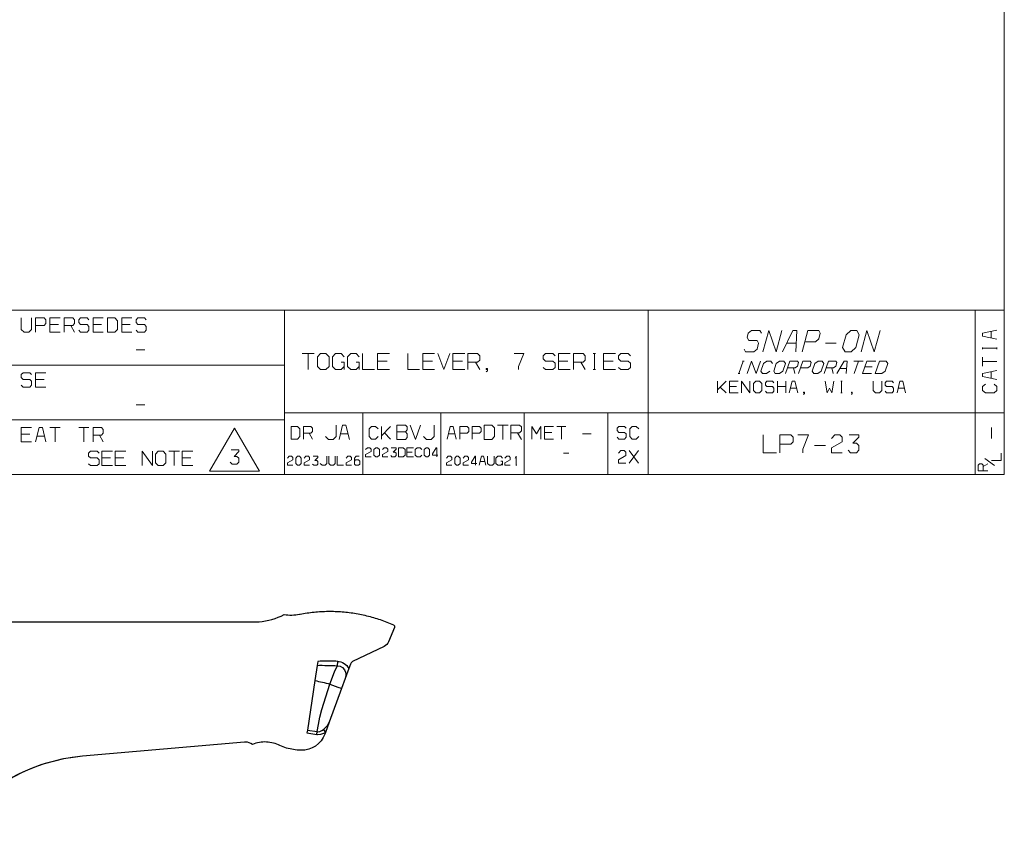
# Model space of a CAD drawing. Header units: inches. Extents: x 7.6 to 26, y -2.6 to 4.5.
# Tile 7 of 16: x 13.2 to 16, y -2.4 to -0.1. Entities that reach past the tile are written whole.
import ezdxf

# ---------------------------------------------------------------- set-up
doc = ezdxf.new("R2010")
doc.units = ezdxf.units.IN
doc.header["$MEASUREMENT"] = 0
doc.layers.get('0').update_dxf_attribs({"lineweight": 25})

# ---------------------------------------------------------------- blocks, each defined once
blk = doc.blocks.new('A$C19877b1c')
at = {"color": 7, "lineweight": -3}
for points in [[(2.5543, 0.4373), (4.381, 0.4373, 0.096253), (4.5211, 0.4775, 0.084119), (4.6068, 0.4798), (4.61, 0.4804), (4.6198, 0.4822), (4.6295, 0.4838), (4.6392, 0.4855), (4.6489, 0.4869), (4.6586, 0.4883), (4.6684, 0.4895), (4.6782, 0.4907), (4.6879, 0.4918), (4.6978, 0.4926), (4.7075, 0.4934), (4.7174, 0.4941), (4.7273, 0.4948), (4.7371, 0.4952), (4.7468, 0.4957), (4.7567, 0.4959), (4.7666, 0.4961), (4.7764, 0.4961), (4.7863, 0.4961), (4.7961, 0.4958), (4.806, 0.4955), (4.8157, 0.4951), (4.8256, 0.4947), (4.8354, 0.494), (4.8453, 0.4933), (4.855, 0.4925), (4.8649, 0.4915), (4.8746, 0.4904), (4.8843, 0.4893), (4.8942, 0.488), (4.9039, 0.4866), (4.9136, 0.4851), (4.9234, 0.4834), (4.9331, 0.4818), (4.9427, 0.48), (4.9524, 0.478), (4.962, 0.4759), (4.9716, 0.4737), (4.9811, 0.4715), (4.9907, 0.4691), (5.0003, 0.4666), (5.0098, 0.4641), (5.0192, 0.4613), (5.0286, 0.4586), (5.0381, 0.4557), (5.0474, 0.4527), (5.0567, 0.4495), (5.066, 0.4463), (5.0753, 0.443), (5.0846, 0.4397), (5.0938, 0.4361), (5.1029, 0.4325), (5.112, 0.4287), (5.121, 0.425), (5.13, 0.4209), (5.1359, 0.4152), (5.136, 0.4062), (5.1034, 0.3255), (5.1, 0.3188), (5.0942, 0.3109), (5.087, 0.3043), (5.0786, 0.2993), (4.9031, 0.2152), (4.8954, 0.2094), (4.8904, 0.2012), (4.8816, 0.1768), (4.8611, 0.1208), (4.841, 0.0654), (4.7724, -0.1232), (4.7518, -0.1795), (4.7486, -0.1885, -0.32314), (4.615, -0.2791), (4.6124, -0.2791), (4.6025, -0.2785), (4.5928, -0.2777), (4.5829, -0.2766), (4.5732, -0.2752), (4.5635, -0.2735), (4.5539, -0.2714), (4.5443, -0.2692), (4.5349, -0.2666), (4.5254, -0.2637), (4.5161, -0.2606), (4.5068, -0.2571), (4.4978, -0.2534), (4.4888, -0.2495), (4.4798, -0.2456), (4.4704, -0.2423), (4.4611, -0.2393), (4.4516, -0.237), (4.4418, -0.2352), (4.4321, -0.2339), (4.4223, -0.2331), (4.4124, -0.233), (4.4027, -0.2332), (4.3928, -0.2341), (4.3831, -0.2355), (4.3734, -0.2374), (4.3639, -0.2399), (4.3545, -0.2428), (4.3453, -0.2463), (4.3438, -0.2468), (4.3357, -0.2414), (4.3267, -0.2374), (4.3173, -0.2346), (4.3075, -0.2335), (4.2998, -0.2338), (3.3973, -0.3127, 0.234432), (2.6386, -0.7755, -0.488891)], [(4.7049, 0.1945, -0.016367), (4.8185, 0.1923), (4.8334, 0.1893), (4.8467, 0.1816), (4.857, 0.1704), (4.8632, 0.1566), (4.865, 0.1472), (4.865, 0.1379), (4.8611, 0.1208)], [(4.6923, 0.1098, -0.017123), (4.7764, 0.0897), (4.8207, 0.0734), (4.8385, 0.0666), (4.8407, 0.0657), (4.841, 0.0654)]]:
    blk.add_lwpolyline(points, format="xyb", dxfattribs=at)
for points in [[(4.7084, 0.2168), (4.7049, 0.1945), (4.6923, 0.1098), (4.6506, -0.1675), (4.6485, -0.1814)], [(4.6506, -0.1675), (4.706, -0.1752), (4.7118, -0.1359), (4.7209, -0.0941), (4.7321, -0.051), (4.7528, 0.0183), (4.7764, 0.0897), (4.7899, 0.1287), (4.8039, 0.1641), (4.816, 0.1887), (4.8185, 0.1923), (4.8196, 0.2168), (4.8279, 0.2158), (4.8375, 0.2136), (4.8467, 0.2101), (4.8553, 0.2055), (4.8632, 0.1997), (4.8703, 0.1929), (4.8766, 0.1852), (4.8816, 0.1768)], [(4.8196, 0.2166), (4.8098, 0.2172), (4.7999, 0.2175), (4.7902, 0.2177), (4.7803, 0.2179), (4.7704, 0.218), (4.7606, 0.218), (4.7507, 0.218), (4.7409, 0.2179), (4.731, 0.2176), (4.7213, 0.2173), (4.7114, 0.2169), (4.7084, 0.2168)], [(4.6485, -0.1814), (4.7027, -0.1918), (4.706, -0.1752), (4.7098, -0.1755), (4.721, -0.1739), (4.7313, -0.1692), (4.7403, -0.1627), (4.7557, -0.1485), (4.7627, -0.1407), (4.7724, -0.1232)], [(4.7403, -0.1627), (4.7518, -0.1795), (4.741, -0.186), (4.7238, -0.1918), (4.7071, -0.1925), (4.7027, -0.1918)]]:
    blk.add_lwpolyline(points, dxfattribs=at)
blk = doc.blocks.new('A$C0cfa9d90')
at = {"color": 1, "lineweight": -3}
for points in [[(2.5543, 0.4373), (4.381, 0.4373, 0.096253), (4.5211, 0.4775, 0.084119), (4.6068, 0.4798), (4.61, 0.4804), (4.6198, 0.4822), (4.6295, 0.4838), (4.6392, 0.4855), (4.6489, 0.4869), (4.6586, 0.4883), (4.6684, 0.4895), (4.6782, 0.4907), (4.6879, 0.4918), (4.6978, 0.4926), (4.7075, 0.4934), (4.7174, 0.4941), (4.7273, 0.4948), (4.7371, 0.4952), (4.7468, 0.4957), (4.7567, 0.4959), (4.7666, 0.4961), (4.7764, 0.4961), (4.7863, 0.4961), (4.7961, 0.4958), (4.806, 0.4955), (4.8157, 0.4951), (4.8256, 0.4947), (4.8354, 0.494), (4.8453, 0.4933), (4.855, 0.4925), (4.8649, 0.4915), (4.8746, 0.4904), (4.8843, 0.4893), (4.8942, 0.488), (4.9039, 0.4866), (4.9136, 0.4851), (4.9234, 0.4834), (4.9331, 0.4818), (4.9427, 0.48), (4.9524, 0.478), (4.962, 0.4759), (4.9716, 0.4737), (4.9811, 0.4715), (4.9907, 0.4691), (5.0003, 0.4666), (5.0098, 0.4641), (5.0192, 0.4613), (5.0286, 0.4586), (5.0381, 0.4557), (5.0474, 0.4527), (5.0567, 0.4495), (5.066, 0.4463), (5.0753, 0.443), (5.0846, 0.4397), (5.0938, 0.4361), (5.1029, 0.4325), (5.112, 0.4287), (5.121, 0.425), (5.13, 0.4209), (5.1359, 0.4152), (5.136, 0.4062), (5.1034, 0.3255), (5.1, 0.3188), (5.0942, 0.3109), (5.087, 0.3043), (5.0786, 0.2993), (4.9031, 0.2152), (4.8954, 0.2094), (4.8904, 0.2012), (4.8816, 0.1768), (4.8611, 0.1208), (4.841, 0.0654), (4.7724, -0.1232), (4.7518, -0.1795), (4.7486, -0.1885, -0.32314), (4.615, -0.2791), (4.6124, -0.2791), (4.6025, -0.2785), (4.5928, -0.2777), (4.5829, -0.2766), (4.5732, -0.2752), (4.5635, -0.2735), (4.5539, -0.2714), (4.5443, -0.2692), (4.5349, -0.2666), (4.5254, -0.2637), (4.5161, -0.2606), (4.5068, -0.2571), (4.4978, -0.2534), (4.4888, -0.2495), (4.4798, -0.2456), (4.4704, -0.2423), (4.4611, -0.2393), (4.4516, -0.237), (4.4418, -0.2352), (4.4321, -0.2339), (4.4223, -0.2331), (4.4124, -0.233), (4.4027, -0.2332), (4.3928, -0.2341), (4.3831, -0.2355), (4.3734, -0.2374), (4.3639, -0.2399), (4.3545, -0.2428), (4.3453, -0.2463), (4.3438, -0.2468), (4.3357, -0.2414), (4.3267, -0.2374), (4.3173, -0.2346), (4.3075, -0.2335), (4.2998, -0.2338), (3.3973, -0.3127, 0.214174), (2.6823, -0.7118)], [(4.7049, 0.1945, -0.016367), (4.8185, 0.1923), (4.8334, 0.1893), (4.8467, 0.1816), (4.857, 0.1704), (4.8632, 0.1566), (4.865, 0.1472), (4.865, 0.1379), (4.8611, 0.1208)], [(4.6923, 0.1098, -0.017123), (4.7764, 0.0897), (4.8207, 0.0734), (4.8385, 0.0666), (4.8407, 0.0657), (4.841, 0.0654)]]:
    blk.add_lwpolyline(points, format="xyb", dxfattribs=at)
for points in [[(4.7084, 0.2168), (4.7049, 0.1945), (4.6923, 0.1098), (4.6506, -0.1675), (4.6485, -0.1814)], [(4.6506, -0.1675), (4.706, -0.1752), (4.7118, -0.1359), (4.7209, -0.0941), (4.7321, -0.051), (4.7528, 0.0183), (4.7764, 0.0897), (4.7899, 0.1287), (4.8039, 0.1641), (4.816, 0.1887), (4.8185, 0.1923), (4.8196, 0.2168), (4.8279, 0.2158), (4.8375, 0.2136), (4.8467, 0.2101), (4.8553, 0.2055), (4.8632, 0.1997), (4.8703, 0.1929), (4.8766, 0.1852), (4.8816, 0.1768)], [(4.8196, 0.2166), (4.8098, 0.2172), (4.7999, 0.2175), (4.7902, 0.2177), (4.7803, 0.2179), (4.7704, 0.218), (4.7606, 0.218), (4.7507, 0.218), (4.7409, 0.2179), (4.731, 0.2176), (4.7213, 0.2173), (4.7114, 0.2169), (4.7084, 0.2168)], [(4.6485, -0.1814), (4.7027, -0.1918), (4.706, -0.1752), (4.7098, -0.1755), (4.721, -0.1739), (4.7313, -0.1692), (4.7403, -0.1627), (4.7557, -0.1485), (4.7627, -0.1407), (4.7724, -0.1232)], [(4.7403, -0.1627), (4.7518, -0.1795), (4.741, -0.186), (4.7238, -0.1918), (4.7071, -0.1925), (4.7027, -0.1918)]]:
    blk.add_lwpolyline(points, dxfattribs=at)

msp = doc.modelspace()

# ---------------------------------------------------------------- linework, layer by layer
at = {"color": 7, "lineweight": 9}
for points in [[(15.9528, 3.8417), (7.7292, 3.8417), (7.7292, -1.3815), (15.9528, -1.3815)], [(13.4525, -0.9844), (13.4733, -0.9844), (13.4811, -0.9764), (13.4811, -0.9524), (13.4733, -0.9444), (13.4525, -0.9444)], [(15.5021, -1.0272), (15.509, -1.0393), (15.5255, -1.0393), (15.5387, -1.0272), (15.5483, -0.9913), (15.5416, -0.9793), (15.525, -0.9793), (15.5118, -0.9913)], [(14.0378, -1.0799), (14.0469, -1.0888), (14.0619, -1.0888), (14.0708, -1.0799), (14.0708, -1.0529), (14.0619, -1.0439), (14.0469, -1.0439), (14.0378, -1.0529)], [(15.3099, -1.0927), (15.3144, -1.0997), (15.326, -1.0997), (15.3353, -1.0927), (15.3426, -1.0717), (15.338, -1.0647), (15.3265, -1.0647), (15.3171, -1.0717)], [(15.4169, -1.0927), (15.4215, -1.0997), (15.4331, -1.0997), (15.4425, -1.0927), (15.4497, -1.0717), (15.4451, -1.0647), (15.4335, -1.0647), (15.4242, -1.0717)], [(15.5931, -1.0997), (15.6117, -1.0997), (15.621, -1.0927), (15.6283, -1.0717), (15.6237, -1.0647), (15.6052, -1.0647)], [(15.2534, -1.1469), (15.2599, -1.1534), (15.2707, -1.1534), (15.2772, -1.1469), (15.2772, -1.1274), (15.2707, -1.1209), (15.2599, -1.1209), (15.2534, -1.1274)], [(13.7375, -1.3721), (13.8764, -1.3721), (13.8069, -1.2518)], [(13.9644, -1.2822), (13.9826, -1.2822), (13.9894, -1.2752), (13.9894, -1.2542), (13.9826, -1.2472), (13.9644, -1.2472)], [(14.5027, -1.2833), (14.524, -1.2833), (14.532, -1.2754), (14.532, -1.2513), (14.524, -1.2433), (14.5027, -1.2433)], [(13.5865, -1.3483), (13.5945, -1.3563), (13.6078, -1.3563), (13.6158, -1.3483), (13.6158, -1.3244), (13.6078, -1.3163), (13.5945, -1.3163), (13.5865, -1.3244)], [(14.1957, -1.3269), (14.2007, -1.3319), (14.2057, -1.3319), (14.2107, -1.3269), (14.2107, -1.3119), (14.2057, -1.3069), (14.2007, -1.3069), (14.1957, -1.3119)], [(14.264, -1.3319), (14.2774, -1.3319), (14.2824, -1.3269), (14.2824, -1.3119), (14.2774, -1.3069), (14.264, -1.3069)], [(14.3357, -1.3269), (14.3407, -1.3319), (14.3457, -1.3319), (14.3507, -1.3269), (14.3507, -1.3119), (14.3457, -1.3069), (14.3407, -1.3069), (14.3357, -1.3119)], [(13.9777, -1.3504), (13.9827, -1.3554), (13.9877, -1.3554), (13.9927, -1.3504), (13.9927, -1.3354), (13.9877, -1.3304), (13.9827, -1.3304), (13.9777, -1.3354)], [(14.4207, -1.3504), (14.4257, -1.3554), (14.4307, -1.3554), (14.4357, -1.3504), (14.4357, -1.3354), (14.4307, -1.3304), (14.4257, -1.3304), (14.4207, -1.3354)]]:
    msp.add_lwpolyline(points, close=True, dxfattribs=at)
for points in [[(9.8823, -1.3815), (9.8823, -0.9231), (15.9528, -0.9231)], [(13.9464, -1.3815), (13.9464, -0.9231)], [(14.9596, -1.3815), (14.9596, -0.9231)], [(15.8712, -1.3815), (15.8712, -0.9231)], [(13.2125, -0.9444), (13.2125, -0.9764), (13.2203, -0.9844), (13.2333, -0.9844), (13.2411, -0.9764), (13.2411, -0.9444)], [(13.2525, -0.9658), (13.2759, -0.9658), (13.2811, -0.9604), (13.2811, -0.9497), (13.2759, -0.9444), (13.2525, -0.9444), (13.2525, -0.9844)], [(13.3211, -0.9444), (13.2925, -0.9444), (13.2925, -0.9844), (13.3211, -0.9844)], [(13.3325, -0.9844), (13.3325, -0.9444), (13.3559, -0.9444), (13.3611, -0.9497), (13.3611, -0.9604), (13.3559, -0.9658), (13.3325, -0.9658)], [(13.3725, -0.9791), (13.3777, -0.9844), (13.3959, -0.9844), (13.4011, -0.9791), (13.4011, -0.9684), (13.3959, -0.9631), (13.3777, -0.9631), (13.3725, -0.9577), (13.3725, -0.9497), (13.3777, -0.9444), (13.3959, -0.9444), (13.4011, -0.9497)], [(13.4411, -0.9444), (13.4125, -0.9444), (13.4125, -0.9844), (13.4411, -0.9844)], [(13.5211, -0.9444), (13.4925, -0.9444), (13.4925, -0.9844), (13.5211, -0.9844)], [(13.5325, -0.9791), (13.5377, -0.9844), (13.5559, -0.9844), (13.5611, -0.9791), (13.5611, -0.9684), (13.5559, -0.9631), (13.5377, -0.9631), (13.5325, -0.9577), (13.5325, -0.9497), (13.5377, -0.9444), (13.5559, -0.9444), (13.5611, -0.9497)], [(13.2925, -0.9631), (13.3159, -0.9631)], [(13.3507, -0.9658), (13.3611, -0.9844)], [(13.4125, -0.9631), (13.4359, -0.9631)], [(13.4925, -0.9631), (13.5159, -0.9631)], [(15.2273, -1.0313), (15.2317, -1.0393), (15.255, -1.0393), (15.2637, -1.0313), (15.268, -1.0152), (15.2635, -1.0072), (15.2403, -1.0072), (15.2358, -0.9993), (15.239, -0.9872), (15.2478, -0.9793), (15.271, -0.9793), (15.2755, -0.9872)], [(15.2799, -1.0393), (15.296, -0.9793), (15.3164, -1.0393), (15.3325, -0.9793)], [(15.3712, -1.0393), (15.3748, -0.9793), (15.3632, -0.9793), (15.3346, -1.0393)], [(15.3969, -1.0113), (15.4268, -1.0113), (15.4356, -1.0032), (15.4399, -0.9872), (15.4354, -0.9793), (15.4055, -0.9793), (15.3894, -1.0393)], [(15.5537, -1.0393), (15.5698, -0.9793), (15.5903, -1.0393), (15.6063, -0.9793)], [(15.9321, -0.9789), (15.8921, -0.9874), (15.8921, -0.9954), (15.9321, -1.0039)], [(15.9161, -1.0005), (15.9161, -0.9823)], [(15.346, -1.0152), (15.3726, -1.0152)], [(15.4539, -1.0152), (15.4838, -1.0152)], [(13.5332, -1.0338), (13.5571, -1.0338)], [(15.8921, -1.0312), (15.8921, -1.0266)], [(15.9321, -1.0289), (15.8921, -1.0289)], [(15.9321, -1.0312), (15.9321, -1.0266)], [(13.9959, -1.0439), (14.0289, -1.0439)], [(14.0124, -1.0888), (14.0124, -1.0439)], [(14.1128, -1.0799), (14.1038, -1.0888), (14.0888, -1.0888), (14.0799, -1.0799), (14.0799, -1.0529), (14.0888, -1.0439), (14.1038, -1.0439), (14.1128, -1.0529)], [(14.1038, -1.0679), (14.1128, -1.0679), (14.1128, -1.0888)], [(14.1548, -1.0799), (14.1458, -1.0888), (14.1308, -1.0888), (14.1218, -1.0799), (14.1218, -1.0529), (14.1308, -1.0439), (14.1458, -1.0439), (14.1548, -1.0529)], [(14.1458, -1.0679), (14.1548, -1.0679), (14.1548, -1.0888)], [(14.1638, -1.0439), (14.1638, -1.0888), (14.1968, -1.0888)], [(14.2387, -1.0439), (14.2058, -1.0439), (14.2058, -1.0888), (14.2387, -1.0888)], [(14.2058, -1.0649), (14.2328, -1.0649)], [(14.2897, -1.0439), (14.2897, -1.0888), (14.3227, -1.0888)], [(14.3647, -1.0439), (14.3317, -1.0439), (14.3317, -1.0888), (14.3647, -1.0888)], [(14.3317, -1.0649), (14.3587, -1.0649)], [(14.3737, -1.0439), (14.3902, -1.0888), (14.4067, -1.0439)], [(14.4487, -1.0439), (14.4157, -1.0439), (14.4157, -1.0888), (14.4487, -1.0888)], [(14.4157, -1.0649), (14.4427, -1.0649)], [(14.4577, -1.0888), (14.4577, -1.0439), (14.4846, -1.0439), (14.4907, -1.0499), (14.4907, -1.0619), (14.4846, -1.0679), (14.4577, -1.0679)], [(14.4787, -1.0679), (14.4907, -1.0888)], [(14.5866, -1.0439), (14.6136, -1.0439), (14.5986, -1.0799), (14.5986, -1.0888)], [(14.6676, -1.0829), (14.6736, -1.0888), (14.6946, -1.0888), (14.7005, -1.0829), (14.7005, -1.0708), (14.6946, -1.0649), (14.6736, -1.0649), (14.6676, -1.0588), (14.6676, -1.0499), (14.6736, -1.0439), (14.6946, -1.0439), (14.7005, -1.0499)], [(14.7426, -1.0439), (14.7096, -1.0439), (14.7096, -1.0888), (14.7426, -1.0888)], [(14.7096, -1.0649), (14.7365, -1.0649)], [(14.7515, -1.0888), (14.7515, -1.0439), (14.7785, -1.0439), (14.7845, -1.0499), (14.7845, -1.0619), (14.7785, -1.0679), (14.7515, -1.0679)], [(14.7726, -1.0679), (14.7845, -1.0888)], [(14.807, -1.0439), (14.813, -1.0439)], [(14.81, -1.0888), (14.81, -1.0439)], [(14.8685, -1.0439), (14.8355, -1.0439), (14.8355, -1.0888), (14.8685, -1.0888)], [(14.8355, -1.0649), (14.8625, -1.0649)], [(14.8775, -1.0829), (14.8835, -1.0888), (14.9045, -1.0888), (14.9105, -1.0829), (14.9105, -1.0708), (14.9045, -1.0649), (14.8835, -1.0649), (14.8775, -1.0588), (14.8775, -1.0499), (14.8835, -1.0439), (14.9045, -1.0439), (14.9105, -1.0499)], [(15.213, -1.0997), (15.2251, -1.0647)], [(15.2228, -1.0647), (15.2274, -1.0647)], [(15.236, -1.0997), (15.248, -1.0647), (15.2615, -1.0997), (15.2735, -1.0647)], [(15.3069, -1.0717), (15.3023, -1.0647), (15.2907, -1.0647), (15.2814, -1.0717), (15.2741, -1.0927), (15.2787, -1.0997), (15.2903, -1.0997), (15.2996, -1.0927)], [(15.3431, -1.0997), (15.3552, -1.0647), (15.376, -1.0647), (15.3791, -1.0693), (15.3759, -1.0787), (15.3696, -1.0833), (15.3487, -1.0833)], [(15.3844, -1.0833), (15.4053, -1.0833), (15.4116, -1.0787), (15.4148, -1.0693), (15.4118, -1.0647), (15.3909, -1.0647), (15.3788, -1.0997)], [(15.4503, -1.0997), (15.4624, -1.0647), (15.4832, -1.0647), (15.4862, -1.0693), (15.483, -1.0787), (15.4768, -1.0833), (15.4559, -1.0833)], [(15.5115, -1.0997), (15.5149, -1.0647), (15.5067, -1.0647), (15.486, -1.0997)], [(15.5337, -1.0647), (15.5592, -1.0647)], [(15.5344, -1.0997), (15.5465, -1.0647)], [(15.595, -1.0647), (15.5694, -1.0647), (15.5574, -1.0997), (15.5829, -1.0997)], [(15.8921, -1.0789), (15.8921, -1.0539)], [(15.9321, -1.0664), (15.8921, -1.0664)], [(13.1444, -1.0759), (13.9464, -1.0759)], [(13.2125, -1.1319), (13.2177, -1.1372), (13.2359, -1.1372), (13.2411, -1.1319), (13.2411, -1.1212), (13.2359, -1.1158), (13.2177, -1.1158), (13.2125, -1.1105), (13.2125, -1.1025), (13.2177, -1.0972), (13.2359, -1.0972), (13.2411, -1.1025)], [(13.2811, -1.0972), (13.2525, -1.0972), (13.2525, -1.1372), (13.2811, -1.1372)], [(14.5087, -1.0949), (14.5117, -1.0918), (14.5117, -1.0858), (14.5087, -1.0858), (14.5087, -1.0888), (14.5117, -1.0888)], [(14.807, -1.0888), (14.813, -1.0888)], [(15.365, -1.0833), (15.3687, -1.0997)], [(15.4721, -1.0833), (15.4758, -1.0997)], [(15.4943, -1.0856), (15.5128, -1.0856)], [(15.5638, -1.081), (15.5847, -1.081)], [(15.9321, -1.0914), (15.8921, -1.0999), (15.8921, -1.1079), (15.9321, -1.1164)], [(15.9161, -1.113), (15.9161, -1.0948)], [(13.2525, -1.1158), (13.2759, -1.1158)], [(15.1533, -1.1209), (15.1533, -1.1534)], [(15.1533, -1.1447), (15.1771, -1.1209)], [(15.2105, -1.1209), (15.1867, -1.1209), (15.1867, -1.1534), (15.2105, -1.1534)], [(15.2107, -1.0997), (15.2153, -1.0997)], [(15.22, -1.1534), (15.22, -1.1209), (15.2438, -1.1534), (15.2438, -1.1209)], [(15.2867, -1.1491), (15.2911, -1.1534), (15.3062, -1.1534), (15.3105, -1.1491), (15.3105, -1.1404), (15.3062, -1.1361), (15.2911, -1.1361), (15.2867, -1.1318), (15.2867, -1.1252), (15.2911, -1.1209), (15.3062, -1.1209), (15.3105, -1.1252)], [(15.3201, -1.1534), (15.3201, -1.1209)], [(15.344, -1.1209), (15.344, -1.1534)], [(15.3773, -1.1534), (15.3692, -1.1209), (15.3616, -1.1209), (15.3535, -1.1534)], [(15.4536, -1.1209), (15.459, -1.1534), (15.4655, -1.1404), (15.472, -1.1534), (15.4774, -1.1209)], [(15.4967, -1.1209), (15.501, -1.1209)], [(15.4989, -1.1534), (15.4989, -1.1209)], [(15.587, -1.1209), (15.587, -1.1469), (15.5935, -1.1534), (15.6044, -1.1534), (15.6109, -1.1469), (15.6109, -1.1209)], [(15.6204, -1.1491), (15.6247, -1.1534), (15.6399, -1.1534), (15.6442, -1.1491), (15.6442, -1.1404), (15.6399, -1.1361), (15.6247, -1.1361), (15.6204, -1.1318), (15.6204, -1.1252), (15.6247, -1.1209), (15.6399, -1.1209), (15.6442, -1.1252)], [(15.6776, -1.1534), (15.6695, -1.1209), (15.6619, -1.1209), (15.6537, -1.1534)], [(15.1609, -1.1372), (15.1771, -1.1534)], [(15.1867, -1.1361), (15.2062, -1.1361)], [(15.3201, -1.1361), (15.344, -1.1361)], [(15.3567, -1.1404), (15.3741, -1.1404)], [(15.3933, -1.1577), (15.3955, -1.1556), (15.3955, -1.1513), (15.3933, -1.1513), (15.3933, -1.1534), (15.3955, -1.1534)], [(15.5268, -1.1577), (15.529, -1.1556), (15.529, -1.1513), (15.5268, -1.1513), (15.5268, -1.1534), (15.529, -1.1534)], [(15.657, -1.1404), (15.6744, -1.1404)], [(15.9001, -1.1289), (15.8921, -1.1357), (15.8921, -1.147), (15.9001, -1.1539), (15.9241, -1.1539), (15.9321, -1.147), (15.9321, -1.1357), (15.9241, -1.1289)], [(15.4967, -1.1534), (15.501, -1.1534)], [(13.5332, -1.1869), (13.5571, -1.1869)], [(13.1444, -1.2287), (13.9464, -1.2287)], [(13.9464, -1.2096), (15.9528, -1.2096)], [(14.1642, -1.3815), (14.1642, -1.2096)], [(14.3819, -1.3815), (14.3819, -1.2096)], [(14.6148, -1.3815), (14.6148, -1.2096)], [(14.8478, -1.3815), (14.8478, -1.2096)], [(13.2411, -1.2499), (13.2125, -1.2499), (13.2125, -1.2899), (13.2411, -1.2899)], [(13.2811, -1.2899), (13.2713, -1.2499), (13.2623, -1.2499), (13.2525, -1.2899)], [(13.2925, -1.2499), (13.3211, -1.2499)], [(13.3068, -1.2899), (13.3068, -1.2499)], [(13.3725, -1.2499), (13.4011, -1.2499)], [(13.3868, -1.2899), (13.3868, -1.2499)], [(13.4125, -1.2899), (13.4125, -1.2499), (13.4359, -1.2499), (13.4411, -1.2553), (13.4411, -1.266), (13.4359, -1.2713), (13.4125, -1.2713)], [(13.9994, -1.2822), (13.9994, -1.2472), (14.0198, -1.2472), (14.0244, -1.2519), (14.0244, -1.2612), (14.0198, -1.2658), (13.9994, -1.2658)], [(14.0608, -1.2754), (14.0688, -1.2833), (14.0821, -1.2833), (14.0902, -1.2754), (14.0902, -1.2433)], [(14.1275, -1.2833), (14.1175, -1.2433), (14.1082, -1.2433), (14.0982, -1.2833)], [(14.2071, -1.2542), (14.2003, -1.2472), (14.1889, -1.2472), (14.1821, -1.2542), (14.1821, -1.2752), (14.1889, -1.2822), (14.2003, -1.2822), (14.2071, -1.2752)], [(14.2171, -1.2472), (14.2171, -1.2822)], [(14.2171, -1.2729), (14.2421, -1.2472)], [(14.2592, -1.262), (14.2832, -1.262), (14.2885, -1.2567), (14.2885, -1.2487), (14.2832, -1.2433), (14.2592, -1.2433), (14.2592, -1.2833), (14.2832, -1.2833), (14.2885, -1.278), (14.2885, -1.2674), (14.2832, -1.262)], [(14.2965, -1.2433), (14.3112, -1.2833), (14.3258, -1.2433)], [(14.3338, -1.2754), (14.3419, -1.2833), (14.3552, -1.2833), (14.3632, -1.2754), (14.3632, -1.2433)], [(14.4248, -1.2822), (14.4162, -1.2472), (14.4083, -1.2472), (14.3998, -1.2822)], [(14.4348, -1.2658), (14.4552, -1.2658), (14.4598, -1.2612), (14.4598, -1.2519), (14.4552, -1.2472), (14.4348, -1.2472), (14.4348, -1.2822)], [(14.4698, -1.2658), (14.4902, -1.2658), (14.4948, -1.2612), (14.4948, -1.2519), (14.4902, -1.2472), (14.4698, -1.2472), (14.4698, -1.2822)], [(14.54, -1.2433), (14.5694, -1.2433)], [(14.5546, -1.2833), (14.5546, -1.2433)], [(14.5774, -1.2833), (14.5774, -1.2433), (14.6013, -1.2433), (14.6067, -1.2487), (14.6067, -1.2594), (14.6013, -1.2647), (14.5774, -1.2647)], [(14.6358, -1.2822), (14.6358, -1.2472), (14.6483, -1.2682), (14.6608, -1.2472), (14.6608, -1.2822)], [(14.6958, -1.2472), (14.6708, -1.2472), (14.6708, -1.2822), (14.6958, -1.2822)], [(14.7058, -1.2472), (14.7308, -1.2472)], [(14.7183, -1.2822), (14.7183, -1.2472)], [(14.8737, -1.2775), (14.8782, -1.2822), (14.8941, -1.2822), (14.8987, -1.2775), (14.8987, -1.2682), (14.8941, -1.2636), (14.8782, -1.2636), (14.8737, -1.2588), (14.8737, -1.2519), (14.8782, -1.2472), (14.8941, -1.2472), (14.8987, -1.2519)], [(14.9337, -1.2542), (14.9269, -1.2472), (14.9155, -1.2472), (14.9087, -1.2542), (14.9087, -1.2752), (14.9155, -1.2822), (14.9269, -1.2822), (14.9337, -1.2752)], [(15.9171, -1.2804), (15.9171, -1.2504)], [(13.2125, -1.2686), (13.2359, -1.2686)], [(13.2564, -1.274), (13.2772, -1.274)], [(13.4307, -1.2713), (13.4411, -1.2899)], [(14.0153, -1.2658), (14.0244, -1.2822)], [(14.1021, -1.2674), (14.1235, -1.2674)], [(14.225, -1.2647), (14.2421, -1.2822)], [(14.4032, -1.2682), (14.4214, -1.2682)], [(14.596, -1.2647), (14.6067, -1.2833)], [(14.6708, -1.2636), (14.6912, -1.2636)], [(14.7771, -1.2674), (14.8012, -1.2674)], [(15.2807, -1.2704), (15.2807, -1.3204), (15.3174, -1.3204)], [(15.3274, -1.297), (15.3574, -1.297), (15.364, -1.2904), (15.364, -1.277), (15.3574, -1.2704), (15.3274, -1.2704), (15.3274, -1.3204)], [(15.3774, -1.2704), (15.4074, -1.2704), (15.3907, -1.3104), (15.3907, -1.3204)], [(15.4707, -1.2804), (15.4807, -1.2704), (15.494, -1.2704), (15.5007, -1.277), (15.5007, -1.2904), (15.4707, -1.307), (15.4707, -1.3204), (15.5007, -1.3204)], [(15.5174, -1.3137), (15.524, -1.3204), (15.5407, -1.3204), (15.5474, -1.3137), (15.5474, -1.3004), (15.5407, -1.2937), (15.5307, -1.2937), (15.5474, -1.277), (15.5474, -1.2704), (15.5207, -1.2704)], [(13.3999, -1.3511), (13.4052, -1.3563), (13.4238, -1.3563), (13.4292, -1.3511), (13.4292, -1.3404), (13.4238, -1.335), (13.4052, -1.335), (13.3999, -1.3297), (13.3999, -1.3217), (13.4052, -1.3163), (13.4238, -1.3163), (13.4292, -1.3217)], [(13.4665, -1.3163), (13.4371, -1.3163), (13.4371, -1.3563), (13.4665, -1.3563)], [(13.5038, -1.3163), (13.4745, -1.3163), (13.4745, -1.3563), (13.5038, -1.3563)], [(13.5492, -1.3563), (13.5492, -1.3163), (13.5785, -1.3563), (13.5785, -1.3163)], [(13.6238, -1.3163), (13.6532, -1.3163)], [(13.6385, -1.3563), (13.6385, -1.3163)], [(13.6905, -1.3163), (13.6612, -1.3163), (13.6612, -1.3563), (13.6905, -1.3563)], [(13.7949, -1.3467), (13.8003, -1.352), (13.8136, -1.352), (13.8189, -1.3467), (13.8189, -1.336), (13.8136, -1.3306), (13.8056, -1.3306), (13.8189, -1.3173), (13.8189, -1.312), (13.7976, -1.312)], [(14.1724, -1.3119), (14.1774, -1.3069), (14.184, -1.3069), (14.1874, -1.3102), (14.1874, -1.3169), (14.1724, -1.3252), (14.1724, -1.3319), (14.1874, -1.3319)], [(14.219, -1.3119), (14.224, -1.3069), (14.2307, -1.3069), (14.234, -1.3102), (14.234, -1.3169), (14.219, -1.3252), (14.219, -1.3319), (14.234, -1.3319)], [(14.2424, -1.3286), (14.2457, -1.3319), (14.254, -1.3319), (14.2574, -1.3286), (14.2574, -1.3219), (14.254, -1.3186), (14.249, -1.3186), (14.2574, -1.3102), (14.2574, -1.3069), (14.244, -1.3069)], [(14.3057, -1.3069), (14.2874, -1.3069), (14.2874, -1.3319), (14.3057, -1.3319)], [(14.329, -1.3119), (14.324, -1.3069), (14.3157, -1.3069), (14.3107, -1.3119), (14.3107, -1.3269), (14.3157, -1.3319), (14.324, -1.3319), (14.329, -1.3269)], [(14.3707, -1.3319), (14.3707, -1.3069), (14.369, -1.3069), (14.359, -1.3236), (14.359, -1.3269), (14.374, -1.3269)], [(14.8769, -1.3213), (14.8838, -1.3144), (14.8932, -1.3144), (14.8978, -1.319), (14.8978, -1.3283), (14.8769, -1.34), (14.8769, -1.3494), (14.8978, -1.3494)], [(14.9071, -1.3494), (14.9328, -1.3144)], [(14.9071, -1.3144), (14.9328, -1.3494)], [(15.424, -1.3004), (15.454, -1.3004)], [(13.4371, -1.335), (13.4612, -1.335)], [(13.4745, -1.335), (13.4985, -1.335)], [(13.6612, -1.335), (13.6852, -1.335)], [(13.9544, -1.3354), (13.9594, -1.3304), (13.966, -1.3304), (13.9694, -1.3337), (13.9694, -1.3404), (13.9544, -1.3487), (13.9544, -1.3554), (13.9694, -1.3554)], [(14.001, -1.3354), (14.006, -1.3304), (14.0127, -1.3304), (14.016, -1.3337), (14.016, -1.3404), (14.001, -1.3487), (14.001, -1.3554), (14.016, -1.3554)], [(14.0244, -1.352), (14.0277, -1.3554), (14.036, -1.3554), (14.0394, -1.352), (14.0394, -1.3454), (14.036, -1.342), (14.031, -1.342), (14.0394, -1.3337), (14.0394, -1.3304), (14.026, -1.3304)], [(14.046, -1.3504), (14.051, -1.3554), (14.0594, -1.3554), (14.0644, -1.3504), (14.0644, -1.3304)], [(14.0694, -1.3304), (14.0694, -1.3504), (14.0744, -1.3554), (14.0827, -1.3554), (14.0877, -1.3504), (14.0877, -1.3304)], [(14.0927, -1.3304), (14.0927, -1.3554), (14.111, -1.3554)], [(14.1177, -1.3354), (14.1227, -1.3304), (14.1294, -1.3304), (14.1327, -1.3337), (14.1327, -1.3404), (14.1177, -1.3487), (14.1177, -1.3554), (14.1327, -1.3554)], [(14.141, -1.3437), (14.1444, -1.3404), (14.1527, -1.3404), (14.156, -1.3437), (14.156, -1.352), (14.1527, -1.3554), (14.1444, -1.3554), (14.141, -1.352), (14.141, -1.3354), (14.146, -1.3304), (14.1544, -1.3304)], [(14.2874, -1.3186), (14.3024, -1.3186)], [(14.3974, -1.3354), (14.4024, -1.3304), (14.409, -1.3304), (14.4124, -1.3337), (14.4124, -1.3404), (14.3974, -1.3487), (14.3974, -1.3554), (14.4124, -1.3554)], [(14.444, -1.3354), (14.449, -1.3304), (14.4557, -1.3304), (14.459, -1.3337), (14.459, -1.3404), (14.444, -1.3487), (14.444, -1.3554), (14.459, -1.3554)], [(14.479, -1.3554), (14.479, -1.3304), (14.4774, -1.3304), (14.4674, -1.347), (14.4674, -1.3504), (14.4824, -1.3504)], [(14.5074, -1.3554), (14.5011, -1.3304), (14.4953, -1.3304), (14.489, -1.3554)], [(14.5124, -1.3304), (14.5124, -1.3504), (14.5174, -1.3554), (14.5257, -1.3554), (14.5307, -1.3504), (14.5307, -1.3304)], [(14.554, -1.3504), (14.549, -1.3554), (14.5407, -1.3554), (14.5357, -1.3504), (14.5357, -1.3354), (14.5407, -1.3304), (14.549, -1.3304), (14.554, -1.3354)], [(14.549, -1.3437), (14.554, -1.3437), (14.554, -1.3554)], [(14.5607, -1.3354), (14.5657, -1.3304), (14.5724, -1.3304), (14.5757, -1.3337), (14.5757, -1.3404), (14.5607, -1.3487), (14.5607, -1.3554), (14.5757, -1.3554)], [(14.589, -1.3354), (14.5924, -1.3304), (14.5924, -1.3554)], [(14.7237, -1.3219), (14.7387, -1.3219)], [(15.9257, -1.3565), (15.8984, -1.3365)], [(15.9171, -1.3418), (15.9443, -1.3418), (15.9443, -1.3218)], [(14.4915, -1.3454), (14.5049, -1.3454)], [(14.5907, -1.3554), (14.594, -1.3554)], [(15.9068, -1.3713), (15.8796, -1.3713), (15.8796, -1.3549), (15.8832, -1.3513), (15.8905, -1.3513), (15.8941, -1.3549), (15.8941, -1.3713)], [(15.8941, -1.3586), (15.9068, -1.3513)]]:
    msp.add_lwpolyline(points, dxfattribs=at)

# ---------------------------------------------------------------- block references
at = {"xscale": 0.5, "yscale": 0.5, "zscale": 0.5}
for name in ['A$C19877b1c', 'A$C0cfa9d90']:
    msp.add_blockref(name, (11.6847, -2.0107), dxfattribs=at)

doc.saveas('drawing.dxf')
